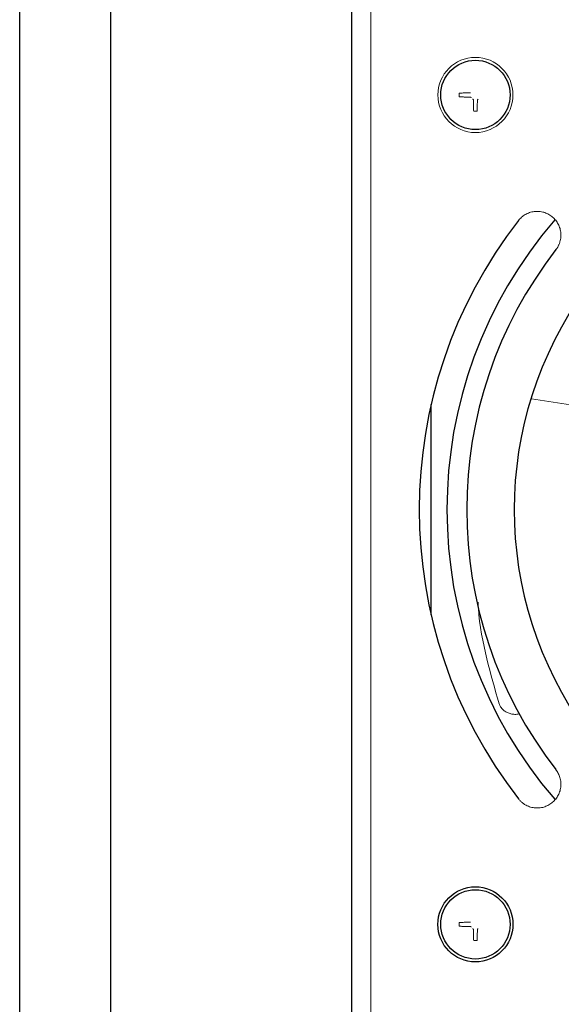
# Paper-space layout '_Back' of a CAD drawing. Header units: millimetres. Extents: x -468 to -148, y 37 to 1369.
# Tile 6 of 11: x -468 to -400, y 1128 to 1253. Entities that reach past the tile are written whole.
import ezdxf

# ---------------------------------------------------------------- set-up
doc = ezdxf.new("R2010")
doc.units = ezdxf.units.MM

psp = doc.layouts.new('_Back')

# ---------------------------------------------------------------- linework, layer by layer
at = {"color": 7, "linetype": 'Continuous', "lineweight": 25}
for p, q in [((-468.3, 952.69), (-468.3, 1369.19)), ((-456.8, 952.69), (-456.8, 1369.19)), ((-426.3, 952.69), (-426.3, 1369.19)), ((-416.3, 1177.41), (-416.3, 1203.96))]:
    psp.add_line(p, q, dxfattribs=at)
at = {"color": 144, "linetype": 'Continuous', "lineweight": 18}
for p, q in [((-423.9, 960.29), (-423.9, 1342.37)), ((-397.59, 1203.75), (-403.63, 1204.69))]:
    psp.add_line(p, q, dxfattribs=at)
psp.add_circle((-410.7, 1243.09), 4.75, dxfattribs=at)
at = {"color": 7, "linetype": 'Continuous', "lineweight": 25}
for centre, radius in [((-410.7, 1243.09), 4.38), ((-410.7, 1138.29), 4.75), ((-410.7, 1138.29), 4.38)]:
    psp.add_circle(centre, radius, dxfattribs=at)
for radius, start, end in [(59.5, 142.1169, 217.8831), (56, 139.1815, 220.8162), (53.5, 142.1169, 217.8831), (47.5, 144.0504, 215.9496)]:
    psp.add_arc((-358.3, 1190.69), radius, start, end, dxfattribs=at)
at = {"color": 144, "linetype": 'Continuous', "lineweight": 18}
for points, knots in [([(-412.74, 1242.85), (-412.74, 1242.89), (-412.75, 1242.97), (-412.75, 1243.09), (-412.75, 1243.2), (-412.74, 1243.28), (-412.74, 1243.32)], [0, 0, 0, 0, 0.250359, 0.5, 0.749641, 1, 1, 1, 1]), ([(-412.74, 1243.32), (-412.66, 1243.32), (-412.51, 1243.33), (-412.26, 1243.34), (-411.98, 1243.35), (-411.67, 1243.35), (-411.45, 1243.35), (-411.33, 1243.36)], [0, 0, 0, 0, 0.162003, 0.342984, 0.542965, 0.761966, 1, 1, 1, 1]), ([(-411.33, 1242.82), (-411.42, 1242.82), (-411.58, 1242.82), (-411.81, 1242.82), (-412.02, 1242.83), (-412.22, 1242.83), (-412.41, 1242.84), (-412.58, 1242.84), (-412.69, 1242.85), (-412.74, 1242.85)], [0, 0, 0, 0, 0.171971, 0.334226, 0.486773, 0.629616, 0.762763, 0.886221, 1, 1, 1, 1]), ([(-411.23, 1242.72), (-411.23, 1242.73), (-411.23, 1242.74), (-411.24, 1242.77), (-411.26, 1242.79), (-411.29, 1242.81), (-411.32, 1242.82), (-411.33, 1242.82)], [0, 0, 0, 0, 0.168911, 0.331647, 0.500562, 0.750796, 1, 1, 1, 1]), ([(-410.92, 1241.05), (-410.92, 1241.11), (-410.93, 1241.25), (-410.94, 1241.51), (-410.94, 1241.76), (-410.94, 1242.01), (-410.95, 1242.17), (-410.95, 1242.3), (-410.95, 1242.38), (-410.95, 1242.43), (-410.95, 1242.46), (-410.96, 1242.48), (-410.96, 1242.5), (-410.98, 1242.51), (-410.99, 1242.53), (-411.01, 1242.54), (-411.03, 1242.54), (-411.04, 1242.54), (-411.05, 1242.54)], [0, 0, 0, 0, 0.122606, 0.289372, 0.500316, 0.618594, 0.750566, 0.81157, 0.875741, 0.897882, 0.907028, 0.922534, 0.938115, 0.95135, 0.961655, 0.969196, 0.985196, 1, 1, 1, 1]), ([(-410.35, 1242.54), (-410.36, 1242.54), (-410.37, 1242.54), (-410.4, 1242.53), (-410.42, 1242.52), (-410.43, 1242.5), (-410.45, 1242.48), (-410.45, 1242.46), (-410.45, 1242.43), (-410.45, 1242.38), (-410.45, 1242.3), (-410.45, 1242.17), (-410.46, 1242), (-410.46, 1241.79), (-410.46, 1241.59), (-410.47, 1241.39), (-410.47, 1241.21), (-410.48, 1241.1), (-410.48, 1241.05)], [0, 0, 0, 0, 0.015731, 0.031683, 0.04478, 0.063341, 0.077298, 0.093612, 0.102417, 0.125409, 0.186954, 0.250475, 0.382287, 0.500497, 0.658934, 0.777132, 0.892734, 1, 1, 1, 1]), ([(-410.48, 1241.05), (-410.52, 1241.04), (-410.59, 1241.04), (-410.7, 1241.04), (-410.81, 1241.04), (-410.88, 1241.04), (-410.92, 1241.05)], [0, 0, 0, 0, 0.2504483, 0.5, 0.7495517, 1, 1, 1, 1]), ([(-400.53, 1223.54), (-400.49, 1223.58), (-400.43, 1223.67), (-400.34, 1223.8), (-400.26, 1223.94), (-400.19, 1224.09), (-400.12, 1224.23), (-400.06, 1224.38), (-399.97, 1224.68), (-399.88, 1225.14), (-399.9, 1225.75), (-400.03, 1226.35), (-400.28, 1226.9), (-400.63, 1227.37), (-401.04, 1227.76), (-401.52, 1228.07), (-402.06, 1228.28), (-402.65, 1228.39), (-403.27, 1228.38), (-403.87, 1228.24), (-404.33, 1228.03), (-404.66, 1227.81), (-404.88, 1227.64), (-405.08, 1227.44), (-405.2, 1227.3), (-405.26, 1227.22)], [0, 0, 0, 0, 0.01728, 0.034438, 0.051522, 0.068583, 0.085671, 0.102837, 0.120131, 0.185082, 0.250089, 0.315039, 0.380046, 0.440002, 0.500014, 0.55997, 0.619983, 0.684933, 0.74994, 0.81489, 0.879897, 0.910048, 0.939935, 0.969829, 1, 1, 1, 1]), ([(-410.37, 1179.01), (-410.35, 1178.75), (-410.23, 1176.28), (-409.36, 1171.91), (-408.24, 1168.03), (-407.69, 1166.16)], [0, 0, 0, 0, 0.05832, 0.545891, 1, 1, 1, 1]), ([(-407.69, 1166.16), (-407.64, 1166.02), (-407.53, 1165.75), (-407.24, 1165.41), (-406.88, 1165.14), (-406.45, 1164.94), (-405.97, 1164.83), (-405.53, 1164.81), (-405.25, 1164.85), (-405.14, 1164.87)], [0, 0, 0, 0, 0.149763, 0.301899, 0.453947, 0.603391, 0.7531, 0.905078, 1, 1, 1, 1]), ([(-405.26, 1154.15), (-405.23, 1154.11), (-405.16, 1154.02), (-405.05, 1153.9), (-404.94, 1153.79), (-404.81, 1153.69), (-404.69, 1153.59), (-404.56, 1153.49), (-404.29, 1153.33), (-403.87, 1153.13), (-403.27, 1153), (-402.65, 1152.98), (-402.06, 1153.09), (-401.52, 1153.3), (-401.04, 1153.61), (-400.63, 1154), (-400.28, 1154.47), (-400.03, 1155.02), (-399.9, 1155.62), (-399.88, 1156.23), (-399.97, 1156.73), (-400.1, 1157.1), (-400.22, 1157.36), (-400.36, 1157.61), (-400.47, 1157.76), (-400.53, 1157.83)], [0, 0, 0, 0, 0.01728, 0.034438, 0.051522, 0.068583, 0.085671, 0.102837, 0.120131, 0.185082, 0.250089, 0.315039, 0.380046, 0.440002, 0.500014, 0.55997, 0.619983, 0.684933, 0.74994, 0.81489, 0.879897, 0.910048, 0.939935, 0.969829, 1, 1, 1, 1]), ([(-412.74, 1138.05), (-412.74, 1138.09), (-412.75, 1138.17), (-412.75, 1138.29), (-412.75, 1138.4), (-412.74, 1138.48), (-412.74, 1138.52)], [0, 0, 0, 0, 0.250359, 0.5, 0.749641, 1, 1, 1, 1]), ([(-412.74, 1138.52), (-412.66, 1138.52), (-412.51, 1138.53), (-412.26, 1138.54), (-411.98, 1138.55), (-411.67, 1138.55), (-411.45, 1138.55), (-411.33, 1138.56)], [0, 0, 0, 0, 0.162003, 0.342984, 0.542965, 0.761966, 1, 1, 1, 1]), ([(-411.33, 1138.02), (-411.42, 1138.02), (-411.58, 1138.02), (-411.81, 1138.02), (-412.02, 1138.03), (-412.22, 1138.03), (-412.41, 1138.04), (-412.58, 1138.04), (-412.69, 1138.05), (-412.74, 1138.05)], [0, 0, 0, 0, 0.1719705, 0.3342265, 0.4867731, 0.6296162, 0.7627626, 0.8862206, 1, 1, 1, 1]), ([(-411.23, 1137.92), (-411.23, 1137.93), (-411.23, 1137.94), (-411.24, 1137.97), (-411.26, 1137.99), (-411.29, 1138.01), (-411.32, 1138.02), (-411.33, 1138.02)], [0, 0, 0, 0, 0.168911, 0.331647, 0.500562, 0.750796, 1, 1, 1, 1]), ([(-410.92, 1136.25), (-410.92, 1136.31), (-410.93, 1136.45), (-410.94, 1136.71), (-410.94, 1136.96), (-410.94, 1137.21), (-410.95, 1137.37), (-410.95, 1137.5), (-410.95, 1137.58), (-410.95, 1137.63), (-410.95, 1137.66), (-410.96, 1137.68), (-410.96, 1137.7), (-410.98, 1137.71), (-410.99, 1137.73), (-411.01, 1137.74), (-411.03, 1137.74), (-411.04, 1137.74), (-411.05, 1137.74)], [0, 0, 0, 0, 0.122606, 0.289372, 0.500316, 0.618594, 0.750566, 0.81157, 0.875741, 0.897882, 0.907028, 0.922534, 0.938115, 0.95135, 0.961655, 0.969196, 0.985196, 1, 1, 1, 1]), ([(-410.35, 1137.74), (-410.36, 1137.74), (-410.37, 1137.74), (-410.4, 1137.73), (-410.42, 1137.72), (-410.43, 1137.7), (-410.45, 1137.68), (-410.45, 1137.66), (-410.45, 1137.63), (-410.45, 1137.58), (-410.45, 1137.5), (-410.45, 1137.37), (-410.46, 1137.2), (-410.46, 1136.99), (-410.46, 1136.79), (-410.47, 1136.59), (-410.47, 1136.41), (-410.48, 1136.3), (-410.48, 1136.25)], [0, 0, 0, 0, 0.015731, 0.031683, 0.04478, 0.063341, 0.077298, 0.093612, 0.102417, 0.125409, 0.186954, 0.250475, 0.382287, 0.500497, 0.658935, 0.777132, 0.892734, 1, 1, 1, 1]), ([(-410.48, 1136.25), (-410.52, 1136.24), (-410.59, 1136.24), (-410.7, 1136.24), (-410.81, 1136.24), (-410.88, 1136.24), (-410.92, 1136.25)], [0, 0, 0, 0, 0.250448, 0.5, 0.749552, 1, 1, 1, 1])]:
    psp.add_open_spline(points, degree=3, knots=knots, dxfattribs=at)

doc.saveas('drawing.dxf')
